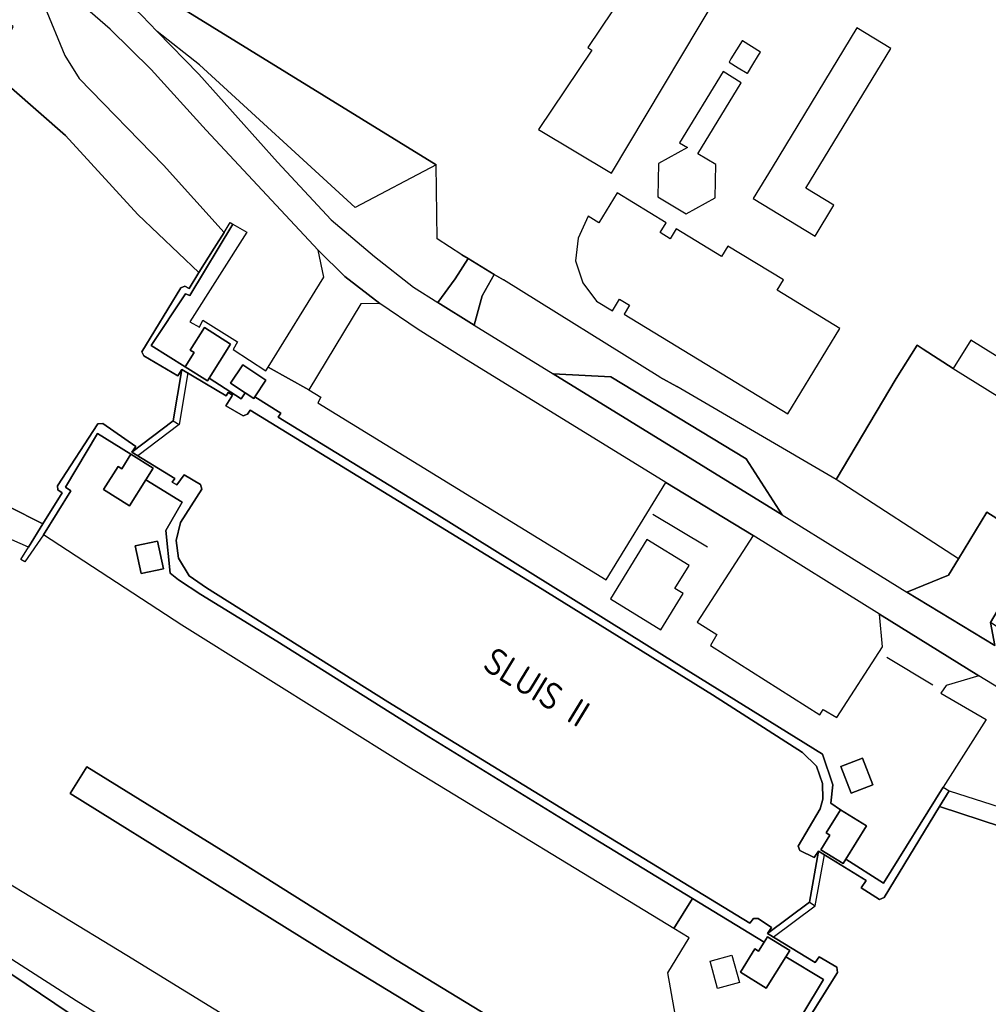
# Model space of a CAD drawing. Extents: x -26035517 to 31750492, y -9237385 to 8160032.
# Tile 88 of 256: x -13541516 to -13450696, y -1456498 to -1364206. Entities that reach past the tile are written whole.
import ezdxf

# ---------------------------------------------------------------- set-up
doc = ezdxf.new("R2010")
doc.units = 0
doc.linetypes.add('TAL-VLAK', pattern=[1000.1, 1000, -0.1])
doc.layers.add('B-70', color=5, linetype='CONTINUOUS')
doc.layers.add('T-25', color=7, linetype='CONTINUOUS')
doc.styles.get("Standard").update_dxf_attribs({"font": 'iso.shx'})

msp = doc.modelspace()

# ---------------------------------------------------------------- linework, layer by layer
at = {"layer": 'T-25', "color": 9}
for p, q in [((-13525571, -1390068, 8547), (-13521525, -1383370, 8487)), ((-13521525, -1383370, 8487), (-13525571, -1390068, 8547)), ((-13522355, -1384152, 8475), (-13521779, -1383229, 8463)), ((-13522355, -1384152, 8475), (-13521779, -1383229, 8463)), ((-13521779, -1383229, 8463), (-13521525, -1383370, 8487)), ((-13523274, -1385624, 7229), (-13522355, -1384152, 8475)), ((-13523274, -1385624, 7229), (-13522355, -1384152, 8475)), ((-13524706, -1387917, 5290), (-13523274, -1385624, 7229)), ((-13524706, -1387917, 5290), (-13523274, -1385624, 7229)), ((-13525631, -1389398, 8540), (-13524706, -1387917, 5290)), ((-13525631, -1389398, 8540), (-13524706, -1387917, 5290)), ((-13530069, -1395344, 8533), (-13526422, -1389346, 8540)), ((-13530069, -1395344, 8533), (-13526422, -1389346, 8540)), ((-13529178, -1394735, 8547), (-13525970, -1389906, 8547)), ((-13525970, -1389906, 8547), (-13529178, -1394735, 8547)), ((-13526422, -1389346, 8540), (-13526025, -1389173, 8540)), ((-13526422, -1389346, 8540), (-13526025, -1389173, 8540)), ((-13526025, -1389173, 8540), (-13525631, -1389398, 8540)), ((-13526025, -1389173, 8540), (-13525631, -1389398, 8540)), ((-13525970, -1389906, 8547), (-13525571, -1390068, 8547)), ((-13525571, -1390068, 8547), (-13525970, -1389906, 8547)), ((-13525520, -1395192, 8813), (-13524181, -1393067, 8787)), ((-13525520, -1395192, 8813), (-13524181, -1393067, 8787)), ((-13524181, -1393067, 8787), (-13521741, -1394605, 8693)), ((-13524181, -1393067, 8787), (-13521741, -1394605, 8693)), ((-13529868, -1395711, 8530), (-13530069, -1395344, 8533)), ((-13529868, -1395711, 8530), (-13530069, -1395344, 8533)), ((-13526002, -1396734, 8547), (-13529178, -1394735, 8547)), ((-13529178, -1394735, 8547), (-13526002, -1396734, 8547)), ((-13526002, -1396734, 8547), (-13525169, -1395413, 8813)), ((-13526002, -1396734, 8547), (-13525169, -1395413, 8813)), ((-13525169, -1395413, 8813), (-13525520, -1395192, 8813)), ((-13525169, -1395413, 8813), (-13525520, -1395192, 8813)), ((-13521741, -1394605, 8693), (-13523752, -1397796, 8550)), ((-13521741, -1394605, 8693), (-13523752, -1397796, 8550)), ((-13526700, -1397585, 8517), (-13529868, -1395711, 8530)), ((-13526700, -1397585, 8517), (-13529868, -1395711, 8530)), ((-13526312, -1396985, 8517), (-13527120, -1401805, 8509)), ((-13526312, -1396985, 8517), (-13526700, -1397585, 8517)), ((-13526312, -1396985, 8517), (-13526700, -1397585, 8517)), ((-13522161, -1399469, 8517), (-13526312, -1396985, 8517)), ((-13522161, -1399469, 8517), (-13526312, -1396985, 8517)), ((-13523913, -1398051, 8753), (-13526002, -1396734, 8547)), ((-13526002, -1396734, 8547), (-13523913, -1398051, 8753)), ((-13526002, -1396734, 8547), (-13526002, -1396734, 8547)), ((-13523913, -1398051, 8753), (-13526002, -1396734, 8547)), ((-13521737, -1398271, 8723), (-13520598, -1396557, 8723)), ((-13521737, -1398271, 8723), (-13520598, -1396557, 8723)), ((-13520598, -1396557, 8723), (-13518428, -1398000, 8723)), ((-13520598, -1396557, 8723), (-13518428, -1398000, 8723)), ((-13525759, -1397316, 8517), (-13526568, -1402142, 8509)), ((-13523752, -1397796, 8550), (-13523913, -1398051, 8753)), ((-13523913, -1398051, 8753), (-13523752, -1397796, 8550)), ((-13523752, -1397796, 8550), (-13523913, -1398051, 8753)), ((-13520740, -1399730, 8550), (-13523752, -1397796, 8550)), ((-13523752, -1397796, 8550), (-13520740, -1399730, 8550)), ((-13518428, -1398000, 8723), (-13519455, -1399547, 8553)), ((-13518428, -1398000, 8723), (-13519455, -1399547, 8553)), ((-13518428, -1398000, 8723), (-13518428, -1398000, 8723)), ((-13521983, -1399156, 8533), (-13522161, -1399469, 8517)), ((-13521983, -1399156, 8533), (-13522161, -1399469, 8517)), ((-13521562, -1399407, 8540), (-13521983, -1399156, 8533)), ((-13521562, -1399407, 8540), (-13521983, -1399156, 8533)), ((-13520373, -1399177, 8550), (-13521737, -1398271, 8723)), ((-13520373, -1399177, 8550), (-13521737, -1398271, 8723)), ((-13522189, -1400393, 8540), (-13521562, -1399407, 8540)), ((-13522189, -1400393, 8540), (-13521562, -1399407, 8540)), ((-13520373, -1399177, 8550), (-13520740, -1399730, 8550)), ((-13520740, -1399730, 8550), (-13520373, -1399177, 8550)), ((-13519566, -1399714, 8723), (-13520373, -1399177, 8550)), ((-13520373, -1399177, 8550), (-13519566, -1399714, 8723)), ((-13519566, -1399714, 8723), (-13520373, -1399177, 8550)), ((-13519455, -1399547, 8553), (-13519566, -1399714, 8723)), ((-13519566, -1399714, 8723), (-13519455, -1399547, 8553)), ((-13519455, -1399547, 8553), (-13519566, -1399714, 8723)), ((-13517039, -1401090, 8563), (-13519455, -1399547, 8553)), ((-13519455, -1399547, 8553), (-13517039, -1401090, 8563)), ((-13520576, -1401346, 8540), (-13522189, -1400393, 8540)), ((-13520576, -1401346, 8540), (-13522189, -1400393, 8540)), ((-13519898, -1400796, 8540), (-13520145, -1401189, 8540)), ((-13519898, -1400796, 8540), (-13520145, -1401189, 8540)), ((-13492945, -1417344, 8517), (-13519898, -1400796, 8540)), ((-13492945, -1417344, 8517), (-13519898, -1400796, 8540)), ((-13527120, -1401805, 8509), (-13530997, -1404743, 8493)), ((-13527120, -1401805, 8509), (-13526570, -1402141, 8509)), ((-13520145, -1401189, 8540), (-13520576, -1401346, 8540)), ((-13520145, -1401189, 8540), (-13520576, -1401346, 8540)), ((-13517268, -1401473, 8560), (-13517039, -1401090, 8563)), ((-13517039, -1401090, 8563), (-13517268, -1401473, 8560)), ((-13502421, -1410549, 8520), (-13517268, -1401473, 8560)), ((-13517268, -1401473, 8560), (-13502421, -1410549, 8520)), ((-13537975, -1407888, 8503), (-13534177, -1402084, 8507)), ((-13537975, -1407888, 8503), (-13534177, -1402084, 8507)), ((-13534177, -1402084, 8507), (-13533708, -1402048, 8490)), ((-13534177, -1402084, 8507), (-13533708, -1402048, 8490)), ((-13533708, -1402048, 8490), (-13530617, -1404212, 8493)), ((-13533708, -1402048, 8490), (-13530617, -1404212, 8493)), ((-13526570, -1402141, 8510), (-13530449, -1405080, 8494)), ((-13534224, -1402981, 8487), (-13537226, -1408035, 8537)), ((-13534224, -1402981, 8487), (-13537226, -1408035, 8537)), ((-13531086, -1404929, 8547), (-13534224, -1402981, 8487)), ((-13531086, -1404929, 8547), (-13534224, -1402981, 8487)), ((-13530617, -1404212, 8493), (-13530997, -1404743, 8493)), ((-13530617, -1404212, 8493), (-13530997, -1404743, 8493)), ((-13531953, -1406301, 8760), (-13531086, -1404929, 8547)), ((-13531953, -1406301, 8760), (-13531086, -1404929, 8547)), ((-13531086, -1404929, 8547), (-13528989, -1406253, 8730)), ((-13528989, -1406253, 8730), (-13531086, -1404929, 8547)), ((-13531086, -1404929, 8547), (-13528989, -1406253, 8730)), ((-13530997, -1404743, 8493), (-13526972, -1407220, 8493)), ((-13530997, -1404743, 8493), (-13526972, -1407220, 8493)), ((-13533653, -1408245, 8730), (-13532291, -1406088, 8760)), ((-13533653, -1408245, 8730), (-13532291, -1406088, 8760)), ((-13532291, -1406088, 8760), (-13531953, -1406301, 8760)), ((-13532291, -1406088, 8760), (-13531953, -1406301, 8760)), ((-13528989, -1406253, 8730), (-13529676, -1407340, 8557)), ((-13529676, -1407340, 8557), (-13528989, -1406253, 8730)), ((-13528989, -1406253, 8730), (-13529676, -1407340, 8557)), ((-13529676, -1407340, 8557), (-13531218, -1409782, 8730)), ((-13529676, -1407340, 8557), (-13531218, -1409782, 8730)), ((-13526287, -1409440, 8550), (-13529676, -1407340, 8557)), ((-13526287, -1409440, 8550), (-13529676, -1407340, 8557)), ((-13526972, -1407220, 8493), (-13527205, -1407563, 8493)), ((-13526972, -1407220, 8493), (-13527205, -1407563, 8493)), ((-13526792, -1407795, 8493), (-13526102, -1406865, 8493)), ((-13526792, -1407795, 8493), (-13526102, -1406865, 8493)), ((-13526102, -1406865, 8493), (-13524560, -1407781, 8493)), ((-13526102, -1406865, 8493), (-13524560, -1407781, 8493)), ((-13536728, -1408353, 8537), (-13539287, -1412481, 8513)), ((-13536728, -1408353, 8537), (-13539287, -1412481, 8513)), ((-13537929, -1408279, 8503), (-13537975, -1407888, 8503)), ((-13537929, -1408279, 8503), (-13537975, -1407888, 8503)), ((-13537530, -1408556, 8503), (-13537929, -1408279, 8503)), ((-13537530, -1408556, 8503), (-13537929, -1408279, 8503)), ((-13537226, -1408035, 8537), (-13536728, -1408353, 8537)), ((-13537226, -1408035, 8537), (-13536728, -1408353, 8537)), ((-13531218, -1409782, 8730), (-13533653, -1408245, 8730)), ((-13533653, -1408245, 8730), (-13533653, -1408245, 8730)), ((-13531218, -1409782, 8730), (-13533653, -1408245, 8730)), ((-13527205, -1407563, 8493), (-13526792, -1407795, 8493)), ((-13527205, -1407563, 8493), (-13526792, -1407795, 8493)), ((-13524430, -1408227, 8493), (-13526423, -1411342, 8520)), ((-13524430, -1408227, 8493), (-13526423, -1411342, 8520)), ((-13524560, -1407781, 8493), (-13524430, -1408227, 8493)), ((-13524560, -1407781, 8493), (-13524430, -1408227, 8493)), ((-13539335, -1411467, 5050), (-13537530, -1408556, 8503)), ((-13539335, -1411467, 5050), (-13537530, -1408556, 8503)), ((-13527798, -1412098, 8577), (-13526287, -1409440, 8550)), ((-13527798, -1412098, 8577), (-13526287, -1409440, 8550)), ((-13481043, -1423852, 8523), (-13502421, -1410549, 8520)), ((-13502421, -1410549, 8520), (-13481043, -1423852, 8523)), ((-13540690, -1413652, 7299), (-13539335, -1411467, 5050)), ((-13540690, -1413652, 7299), (-13539335, -1411467, 5050)), ((-13526423, -1411342, 8520), (-13526849, -1413018, 8537)), ((-13526423, -1411342, 8520), (-13526849, -1413018, 8537)), ((-13539287, -1412481, 8513), (-13541039, -1415024, 8520)), ((-13527417, -1416090, 8590), (-13527798, -1412098, 8577)), ((-13527417, -1416090, 8590), (-13527798, -1412098, 8577)), ((-13482705, -1412935, 12350), (-13486121, -1418502, 12350)), ((-13478752, -1415361, 12350), (-13482705, -1412935, 12350)), ((-13541411, -1414816, 8497), (-13540690, -1413652, 7299)), ((-13541411, -1414816, 8497), (-13540690, -1413652, 7299)), ((-13530690, -1413536, 8733), (-13528599, -1413085, 8733)), ((-13528599, -1413085, 8733), (-13530690, -1413536, 8733)), ((-13530690, -1413536, 8733), (-13528599, -1413085, 8733)), ((-13530134, -1416117, 8733), (-13530690, -1413536, 8733)), ((-13530690, -1413536, 8733), (-13530134, -1416117, 8733)), ((-13530134, -1416117, 8733), (-13530690, -1413536, 8733)), ((-13528599, -1413085, 8733), (-13528043, -1415666, 8733)), ((-13528599, -1413085, 8733), (-13528599, -1413085, 8733)), ((-13528043, -1415666, 8733), (-13528599, -1413085, 8733)), ((-13528599, -1413085, 8733), (-13528043, -1415666, 8733)), ((-13526849, -1413018, 8537), (-13526640, -1414672, 8537)), ((-13526849, -1413018, 8537), (-13526640, -1414672, 8537)), ((-13541039, -1415024, 8520), (-13541411, -1414816, 8497)), ((-13526640, -1414672, 8537), (-13525611, -1416320, 8537)), ((-13526640, -1414672, 8537), (-13525611, -1416320, 8537)), ((-13528043, -1415666, 8733), (-13530134, -1416117, 8733)), ((-13530134, -1416117, 8733), (-13528043, -1415666, 8733)), ((-13528043, -1415666, 8733), (-13530134, -1416117, 8733)), ((-13480082, -1417528, 12350), (-13478752, -1415361, 12350)), ((-13530134, -1416117, 8733), (-13530134, -1416117, 8733)), ((-13526638, -1416702, 8590), (-13527417, -1416090, 8590)), ((-13526638, -1416702, 8590), (-13527417, -1416090, 8590)), ((-13525611, -1416320, 8537), (-13524014, -1417456, 8537)), ((-13525611, -1416320, 8537), (-13524014, -1417456, 8537)), ((-13524517, -1418091, 8577), (-13526638, -1416702, 8590)), ((-13524517, -1418091, 8577), (-13526638, -1416702, 8590)), ((-13524014, -1417456, 8537), (-13507011, -1428136, 8520)), ((-13524014, -1417456, 8537), (-13507011, -1428136, 8520)), ((-13476569, -1427494, 8500), (-13492945, -1417344, 8517)), ((-13476569, -1427494, 8500), (-13492945, -1417344, 8517)), ((-13479307, -1418004, 12350), (-13480082, -1417528, 12350)), ((-13517408, -1422467, 8543), (-13524517, -1418091, 8577)), ((-13517408, -1422467, 8543), (-13524517, -1418091, 8577)), ((-13486121, -1418502, 12350), (-13486121, -1418502, 12350)), ((-13486121, -1418502, 12350), (-13481393, -1421403, 12350)), ((-13481393, -1421403, 12350), (-13479307, -1418004, 12350)), ((-13503164, -1431436, 8587), (-13517408, -1422467, 8543)), ((-13503164, -1431436, 8587), (-13517408, -1422467, 8543)), ((-13466238, -1433049, 8570), (-13481043, -1423852, 8523)), ((-13481043, -1423852, 8523), (-13466238, -1433049, 8570)), ((-13468113, -1432886, 8520), (-13476569, -1427494, 8500)), ((-13468113, -1432886, 8520), (-13476569, -1427494, 8500)), ((-13507011, -1428136, 8520), (-13489796, -1438672, 8507)), ((-13507011, -1428136, 8520), (-13489796, -1438672, 8507)), ((-13487718, -1440922, 8563), (-13503164, -1431436, 8587)), ((-13487718, -1440922, 8563), (-13503164, -1431436, 8587)), ((-13466807, -1434190, 8530), (-13468113, -1432886, 8520)), ((-13466807, -1434190, 8530), (-13468113, -1432886, 8520)), ((-13465267, -1435938, 8570), (-13466238, -1433049, 8570)), ((-13466238, -1433049, 8570), (-13465267, -1435938, 8570)), ((-13466236, -1435801, 8553), (-13466807, -1434190, 8530)), ((-13466236, -1435801, 8553), (-13466807, -1434190, 8530)), ((-13464516, -1434215, 8790), (-13462508, -1433429, 8790)), ((-13464516, -1434215, 8790), (-13462508, -1433429, 8790)), ((-13462508, -1433429, 8790), (-13464516, -1434215, 8790)), ((-13463542, -1436704, 8790), (-13464516, -1434215, 8790)), ((-13463542, -1436704, 8790), (-13464516, -1434215, 8790)), ((-13464516, -1434215, 8790), (-13463542, -1436704, 8790)), ((-13462508, -1433429, 8790), (-13461534, -1435917, 8810)), ((-13462508, -1433429, 8790), (-13462508, -1433429, 8790)), ((-13462508, -1433429, 8790), (-13461534, -1435917, 8810)), ((-13462508, -1433429, 8790), (-13462508, -1433429, 8790)), ((-13461534, -1435917, 8810), (-13462508, -1433429, 8790)), ((-13466223, -1437266, 8567), (-13466236, -1435801, 8553)), ((-13466223, -1437266, 8567), (-13466236, -1435801, 8553)), ((-13465456, -1437637, 8570), (-13465267, -1435938, 8570)), ((-13465267, -1435938, 8570), (-13465456, -1437637, 8570)), ((-13461534, -1435917, 8810), (-13463542, -1436704, 8790)), ((-13461534, -1435917, 8810), (-13463542, -1436704, 8790)), ((-13463542, -1436704, 8790), (-13461534, -1435917, 8810)), ((-13454915, -1436143, 8570), (-13460519, -1445153, 8553)), ((-13460519, -1445153, 8553), (-13454915, -1436143, 8570)), ((-13454377, -1436492, 8570), (-13455273, -1437960, 7800)), ((-13454377, -1436492, 8570), (-13455273, -1437960, 7800)), ((-13454915, -1436143, 8570), (-13454377, -1436492, 8570)), ((-13454377, -1436492, 8570), (-13454377, -1436492, 8570)), ((-13466460, -1438167, 8567), (-13466223, -1437266, 8567)), ((-13466460, -1438167, 8567), (-13466223, -1437266, 8567)), ((-13464555, -1438262, 8570), (-13465456, -1437637, 8570)), ((-13465456, -1437637, 8570), (-13464555, -1438262, 8570)), ((-13489796, -1438672, 8507), (-13473059, -1448889, 8547)), ((-13489796, -1438672, 8507), (-13473059, -1448889, 8547)), ((-13468523, -1441687, 8557), (-13466460, -1438167, 8567)), ((-13468523, -1441687, 8557), (-13466460, -1438167, 8567)), ((-13465901, -1440425, 8783), (-13464555, -1438262, 8570)), ((-13465901, -1440425, 8783), (-13464555, -1438262, 8570)), ((-13464555, -1438262, 8570), (-13465901, -1440425, 8783)), ((-13464555, -1438262, 8570), (-13462112, -1439781, 8783)), ((-13464555, -1438262, 8570), (-13464555, -1438262, 8570)), ((-13464555, -1438262, 8570), (-13462112, -1439781, 8783)), ((-13455273, -1437960, 7800), (-13460471, -1446482, 8563)), ((-13455273, -1437960, 7800), (-13460471, -1446482, 8563)), ((-13466400, -1442005, 8783), (-13465552, -1440642, 8783)), ((-13466400, -1442005, 8783), (-13465552, -1440642, 8783)), ((-13465552, -1440642, 8783), (-13466400, -1442005, 8783)), ((-13465552, -1440642, 8783), (-13465901, -1440425, 8783)), ((-13465552, -1440642, 8783), (-13465901, -1440425, 8783)), ((-13465901, -1440425, 8783), (-13465552, -1440642, 8783)), ((-13462112, -1439781, 8783), (-13464058, -1442909, 8547)), ((-13462112, -1439781, 8783), (-13464058, -1442909, 8547)), ((-13478424, -1446580, 8571), (-13487718, -1440922, 8563)), ((-13478424, -1446580, 8571), (-13487718, -1440922, 8563)), ((-13468360, -1442075, 8557), (-13468523, -1441687, 8557)), ((-13468360, -1442075, 8557), (-13468523, -1441687, 8557)), ((-13467031, -1442752, 8560), (-13468360, -1442075, 8557)), ((-13467031, -1442752, 8560), (-13468360, -1442075, 8557)), ((-13467476, -1446936, 8559), (-13466614, -1442141, 8560)), ((-13466614, -1442141, 8560), (-13467031, -1442752, 8560)), ((-13466614, -1442141, 8560), (-13467031, -1442752, 8560)), ((-13466927, -1447272, 8559), (-13466065, -1442478, 8560)), ((-13462159, -1444879, 8563), (-13466614, -1442141, 8560)), ((-13462159, -1444879, 8563), (-13466614, -1442141, 8560)), ((-13464306, -1443308, 8783), (-13466400, -1442005, 8783)), ((-13464306, -1443308, 8783), (-13466400, -1442005, 8783)), ((-13466400, -1442005, 8783), (-13464306, -1443308, 8783)), ((-13464058, -1442909, 8547), (-13464306, -1443308, 8783)), ((-13464058, -1442909, 8547), (-13464306, -1443308, 8783)), ((-13464306, -1443308, 8783), (-13464058, -1442909, 8547)), ((-13460519, -1445153, 8553), (-13464058, -1442909, 8547)), ((-13464058, -1442909, 8547), (-13460519, -1445153, 8553)), ((-13462609, -1445582, 8563), (-13462159, -1444879, 8563)), ((-13462609, -1445582, 8563), (-13462159, -1444879, 8563)), ((-13460886, -1446659, 8563), (-13462609, -1445582, 8563)), ((-13460886, -1446659, 8563), (-13462609, -1445582, 8563)), ((-13471722, -1450660, 8577), (-13478424, -1446580, 8571)), ((-13471722, -1450660, 8577), (-13478424, -1446580, 8571)), ((-13471411, -1449855, 8557), (-13467476, -1446936, 8559)), ((-13467476, -1446936, 8559), (-13466924, -1447273, 8559)), ((-13460471, -1446482, 8563), (-13460886, -1446659, 8563)), ((-13460471, -1446482, 8563), (-13460886, -1446659, 8563)), ((-13470857, -1450191, 8557), (-13466924, -1447273, 8559)), ((-13473059, -1448889, 8547), (-13472698, -1448451, 8550)), ((-13473059, -1448889, 8547), (-13472698, -1448451, 8550)), ((-13472698, -1448451, 8550), (-13472260, -1448470, 8553)), ((-13472698, -1448451, 8550), (-13472260, -1448470, 8553)), ((-13472260, -1448470, 8553), (-13471039, -1449296, 8557)), ((-13472260, -1448470, 8553), (-13471039, -1449296, 8557)), ((-13471039, -1449296, 8557), (-13471411, -1449855, 8557)), ((-13471039, -1449296, 8557), (-13471411, -1449855, 8557)), ((-13471411, -1449855, 8557), (-13466929, -1452573, 8563)), ((-13471411, -1449855, 8557), (-13466929, -1452573, 8563)), ((-13472256, -1451521, 8783), (-13471722, -1450660, 8577)), ((-13472256, -1451521, 8783), (-13471722, -1450660, 8577)), ((-13471722, -1450660, 8577), (-13471413, -1450162, 8783)), ((-13471722, -1450660, 8577), (-13471413, -1450162, 8783)), ((-13471413, -1450162, 8783), (-13471722, -1450660, 8577)), ((-13471413, -1450162, 8783), (-13469318, -1451461, 8790)), ((-13471413, -1450162, 8783), (-13469318, -1451461, 8790)), ((-13469318, -1451461, 8790), (-13471413, -1450162, 8783)), ((-13473946, -1453487, 8783), (-13472596, -1451310, 8783)), ((-13473946, -1453487, 8783), (-13472596, -1451310, 8783)), ((-13472596, -1451310, 8783), (-13472256, -1451521, 8783)), ((-13472596, -1451310, 8783), (-13472256, -1451521, 8783)), ((-13469318, -1451461, 8790), (-13469679, -1452043, 8577)), ((-13469318, -1451461, 8790), (-13469679, -1452043, 8577)), ((-13469679, -1452043, 8577), (-13469318, -1451461, 8790)), ((-13476785, -1452444, 8737), (-13474744, -1451880, 8740)), ((-13476785, -1452444, 8737), (-13474744, -1451880, 8740)), ((-13476077, -1455007, 8737), (-13476785, -1452444, 8737)), ((-13476077, -1455007, 8737), (-13476785, -1452444, 8737)), ((-13474744, -1451880, 8740), (-13474035, -1454443, 8737)), ((-13474744, -1451880, 8740), (-13474035, -1454443, 8737)), ((-13469679, -1452043, 8577), (-13471511, -1454997, 8790)), ((-13469679, -1452043, 8577), (-13471511, -1454997, 8790)), ((-13466161, -1454188, 8573), (-13469679, -1452043, 8577)), ((-13469679, -1452043, 8577), (-13469679, -1452043, 8577)), ((-13466161, -1454188, 8573), (-13469679, -1452043, 8577)), ((-13466929, -1452573, 8563), (-13466561, -1452035, 8567)), ((-13466929, -1452573, 8563), (-13466561, -1452035, 8567)), ((-13466561, -1452035, 8567), (-13464904, -1453025, 8570)), ((-13466561, -1452035, 8567), (-13464904, -1453025, 8570)), ((-13471511, -1454997, 8790), (-13473946, -1453487, 8783)), ((-13471511, -1454997, 8790), (-13473946, -1453487, 8783)), ((-13464835, -1453509, 8567), (-13470131, -1461928, 7823)), ((-13464835, -1453509, 8567), (-13470131, -1461928, 7823)), ((-13464904, -1453025, 8570), (-13464835, -1453509, 8567)), ((-13464904, -1453025, 8570), (-13464835, -1453509, 8567)), ((-13474035, -1454443, 8737), (-13476077, -1455007, 8737)), ((-13474035, -1454443, 8737), (-13476077, -1455007, 8737)), ((-13471870, -1463677, 8573), (-13466161, -1454188, 8573)), ((-13471870, -1463677, 8573), (-13466161, -1454188, 8573)), ((-13476077, -1455007, 8737), (-13476077, -1455007, 8737))]:
    msp.add_line(p, q, dxfattribs=at)
for points in [[(-13513534, -1385820, 8503), (-13524031, -1374576, 8550), (-13529189, -1368883, 8547), (-13533030, -1365092, 8543), (-13537985, -1360781, 8503), (-13543925, -1357106, 8443), (-13556081, -1349958, 8057), (-13574707, -1339186, 7507), (-13592148, -1329047, 7213), (-13611284, -1317816, 7197), (-13631285, -1306211, 7153), (-13650393, -1295003, 7083), (-13668532, -1284547, 6993), (-13680932, -1277518, 7033), (-13687878, -1273335, 7057), (-13693686, -1269758, 7103), (-13696604, -1267654, 7117), (-13698481, -1265595, 7083), (-13700341, -1262349, 7063), (-13701723, -1258304, 6843), (-13702869, -1251878, 6693), (-13702897, -1251701, 6694), (-13704067, -1244290, 6730), (-13705395, -1234331, 6693)], [(-13452678, -1356153, 8144), (-13437218, -1365057, 8380), (-13429581, -1369855, 8392), (-13434194, -1376711, 9520), (-13447959, -1396949, 8420), (-13452347, -1394235, 11233), (-13454004, -1396913, 8697), (-13456814, -1395099, 8700), (-13457372, -1394712, 8700), (-13459334, -1397825, 8663), (-13464971, -1407316, 8603), (-13479893, -1398581, 8603), (-13481490, -1397714, 8603), (-13496158, -1388598, 8520), (-13497021, -1388076, 8538), (-13499463, -1386598, 8590), (-13500069, -1386232, 8603), (-13502366, -1384735, 8717), (-13502481, -1377799, 8797), (-13526980, -1362723, 8790)], [(-13539175, -1362923, 8447), (-13537272, -1367563, 8447), (-13535930, -1369732, 8447), (-13528028, -1377855, 8423), (-13522355, -1384152, 8475), (-13523274, -1385624, 7229), (-13524706, -1387917, 5290), (-13530439, -1382477, 5220), (-13537229, -1375076, 5220), (-13542285, -1370611, 5220), (-13543615, -1367935, 5247), (-13542112, -1364833, 5673), (-13549290, -1360625, 5727)], [(-13322545, -1505040, 8597), (-13343348, -1492294, 8567), (-13366506, -1478074, 8547), (-13394336, -1460923, 8533), (-13420815, -1444500, 8520), (-13451585, -1425718, 8570), (-13460905, -1419937, 8570), (-13472741, -1412565, 8517), (-13480926, -1407572, 8533), (-13499864, -1395920, 8480), (-13504160, -1393258, 8480), (-13507733, -1390809, 8507), (-13511027, -1388288, 8500), (-13513534, -1385820, 8503), (-13524031, -1374576, 8550), (-13529189, -1368883, 8547), (-13533030, -1365092, 8543), (-13537985, -1360781, 8503)], [(-13530077, -1363801, 8573), (-13528612, -1365307, 8560), (-13524726, -1369305, 8527), (-13517330, -1377561, 8510), (-13512306, -1382951, 8483), (-13508262, -1386418, 8480), (-13504587, -1389274, 8490), (-13502312, -1390728, 8507), (-13498898, -1392830, 8507), (-13491495, -1397397, 8507), (-13470025, -1410606, 8533), (-13458345, -1417861, 8590), (-13450100, -1422877, 8610)], [(-13530077, -1363801, 8573), (-13528612, -1365307, 8560), (-13524726, -1369305, 8527), (-13517330, -1377561, 8510), (-13512306, -1382951, 8483), (-13508262, -1386418, 8480), (-13504587, -1389274, 8490), (-13502312, -1390728, 8507), (-13498898, -1392830, 8507), (-13491495, -1397397, 8507), (-13470025, -1410606, 8533), (-13458345, -1417861, 8590), (-13450100, -1422877, 8610)], [(-13502481, -1377799, 8797), (-13510062, -1381813, 8760), (-13524645, -1368434, 8593), (-13528612, -1365307, 8560)], [(-13542285, -1370611, 5220), (-13537229, -1375076, 5220), (-13530439, -1382477, 5220), (-13524706, -1387917, 5290), (-13525631, -1389398, 8540), (-13526025, -1389173, 8540), (-13526422, -1389346, 8540), (-13530069, -1395344, 8533), (-13529868, -1395711, 8530), (-13526700, -1397585, 8517), (-13526312, -1396985, 8517), (-13527120, -1401805, 8509), (-13530997, -1404743, 8493), (-13530617, -1404212, 8493), (-13533708, -1402048, 8490), (-13534177, -1402084, 8507), (-13537975, -1407888, 8503), (-13537929, -1408279, 8503), (-13537530, -1408556, 8503), (-13539335, -1411467, 5050), (-13542569, -1409825, 5153)], [(-13501702, -1478185, 5923), (-13502337, -1479063, 5923), (-13515516, -1471126, 5773), (-13532930, -1459989, 5637), (-13548905, -1449224, 5597), (-13560680, -1441818, 5587), (-13565418, -1437435, 5587), (-13571367, -1431602, 5587), (-13577922, -1423613, 5587), (-13583561, -1414508, 5587), (-13591507, -1399263, 5587), (-13600869, -1379367, 5587)], [(-13454377, -1436492, 8570), (-13455273, -1437960, 7800), (-13460471, -1446482, 8563), (-13460886, -1446659, 8563), (-13462609, -1445582, 8563), (-13462159, -1444879, 8563), (-13466614, -1442141, 8560), (-13467031, -1442752, 8560), (-13468360, -1442075, 8557), (-13468523, -1441687, 8557), (-13466460, -1438167, 8567), (-13466223, -1437266, 8567), (-13466236, -1435801, 8553), (-13466807, -1434190, 8530), (-13468113, -1432886, 8520), (-13476569, -1427494, 8500), (-13492945, -1417344, 8517), (-13519898, -1400796, 8540), (-13520145, -1401189, 8540), (-13520576, -1401346, 8540), (-13522189, -1400393, 8540), (-13521562, -1399407, 8540), (-13521983, -1399156, 8533), (-13522161, -1399469, 8517), (-13526312, -1396985, 8517), (-13526700, -1397585, 8517), (-13529868, -1395711, 8530), (-13530069, -1395344, 8533), (-13526422, -1389346, 8540), (-13526025, -1389173, 8540), (-13525631, -1389398, 8540), (-13524706, -1387917, 5290), (-13523274, -1385624, 7229), (-13522355, -1384152, 8475), (-13521779, -1383229, 8463)], [(-13526002, -1396734, 8547), (-13529178, -1394735, 8547), (-13525970, -1389906, 8547), (-13525571, -1390068, 8547), (-13521525, -1383370, 8487)], [(-13521779, -1383229, 8463), (-13521525, -1383370, 8487), (-13520204, -1384107, 8523), (-13525550, -1392528, 8543), (-13524657, -1393022, 8543), (-13524338, -1392375, 8537), (-13521083, -1394398, 8533), (-13521505, -1395120, 8527), (-13518424, -1397125, 8507), (-13518208, -1396776, 8507), (-13512986, -1388334, 8503), (-13513534, -1385820, 8503), (-13511027, -1388288, 8500), (-13507733, -1390809, 8507), (-13509522, -1390825, 8517), (-13514410, -1398893, 8513), (-13513271, -1399596, 8513), (-13513546, -1400111, 8513), (-13486539, -1416704, 8503), (-13480926, -1407572, 8533), (-13472741, -1412565, 8517), (-13477980, -1420690, 8480), (-13476142, -1421821, 8480), (-13476734, -1422861, 8480), (-13466504, -1429368, 8570), (-13466174, -1428877, 8570), (-13464887, -1429614, 8570), (-13460623, -1422978, 8570), (-13460905, -1419937, 8570), (-13451585, -1425718, 8570), (-13454636, -1426603, 8570), (-13455138, -1427330, 8570), (-13450904, -1429789, 8570), (-13454915, -1436143, 8570), (-13454377, -1436492, 8570)], [(-13500069, -1386232, 8603), (-13499463, -1386598, 8590), (-13497021, -1388076, 8538), (-13496158, -1388598, 8520)], [(-13499463, -1386598, 8590), (-13500675, -1388488, 8507), (-13502312, -1390728, 8507)], [(-13498898, -1392830, 8507), (-13498151, -1390083, 8507), (-13497021, -1388076, 8538)], [(-13480926, -1407572, 8533), (-13499864, -1395920, 8480), (-13504160, -1393258, 8480), (-13507733, -1390809, 8507)], [(-13521741, -1394605, 8693), (-13523752, -1397796, 8550), (-13523913, -1398051, 8753), (-13526002, -1396734, 8547), (-13525169, -1395413, 8813), (-13525520, -1395192, 8813), (-13524181, -1393067, 8787), (-13521741, -1394605, 8693)], [(-13530997, -1404743, 8493), (-13527120, -1401805, 8509), (-13526312, -1396985, 8517)], [(-13520598, -1396557, 8723), (-13518428, -1398000, 8723), (-13519455, -1399547, 8553), (-13519566, -1399714, 8723), (-13520373, -1399177, 8550), (-13521737, -1398271, 8723), (-13520598, -1396557, 8723)], [(-13518208, -1396776, 8507), (-13514410, -1398893, 8513)], [(-13520373, -1399177, 8550), (-13520740, -1399730, 8550), (-13523752, -1397796, 8550)], [(-13470025, -1410606, 8533), (-13473411, -1405370, 8533), (-13486083, -1397675, 8533), (-13491495, -1397397, 8507)], [(-13481490, -1397714, 8603), (-13479893, -1398581, 8603)], [(-13464555, -1438262, 8570), (-13465456, -1437637, 8570), (-13465267, -1435938, 8570), (-13466238, -1433049, 8570), (-13481043, -1423852, 8523), (-13502421, -1410549, 8520), (-13517268, -1401473, 8560), (-13517039, -1401090, 8563), (-13519455, -1399547, 8553)], [(-13541411, -1414816, 8497), (-13540690, -1413652, 7299), (-13539335, -1411467, 5050), (-13537530, -1408556, 8503), (-13537929, -1408279, 8503), (-13537975, -1407888, 8503), (-13534177, -1402084, 8507), (-13533708, -1402048, 8490), (-13530617, -1404212, 8493), (-13530997, -1404743, 8493), (-13526972, -1407220, 8493), (-13527205, -1407563, 8493), (-13526792, -1407795, 8493), (-13526102, -1406865, 8493), (-13524560, -1407781, 8493), (-13524430, -1408227, 8493), (-13526423, -1411342, 8520), (-13526849, -1413018, 8537), (-13526640, -1414672, 8537), (-13525611, -1416320, 8537), (-13524014, -1417456, 8537), (-13507011, -1428136, 8520), (-13489796, -1438672, 8507), (-13473059, -1448889, 8547), (-13472698, -1448451, 8550), (-13472260, -1448470, 8553), (-13471039, -1449296, 8557), (-13471411, -1449855, 8557), (-13466929, -1452573, 8563), (-13466561, -1452035, 8567), (-13464904, -1453025, 8570), (-13464835, -1453509, 8567), (-13470131, -1461928, 7823)], [(-13471870, -1463677, 8573), (-13466161, -1454188, 8573), (-13469679, -1452043, 8577), (-13469318, -1451461, 8790), (-13471413, -1450162, 8783), (-13471722, -1450660, 8577), (-13478424, -1446580, 8571), (-13487718, -1440922, 8563), (-13503164, -1431436, 8587), (-13517408, -1422467, 8543), (-13524517, -1418091, 8577), (-13526638, -1416702, 8590), (-13527417, -1416090, 8590), (-13527798, -1412098, 8577), (-13526287, -1409440, 8550), (-13529676, -1407340, 8557), (-13528989, -1406253, 8730), (-13531086, -1404929, 8547), (-13534224, -1402981, 8487), (-13537226, -1408035, 8537), (-13536728, -1408353, 8537), (-13539287, -1412481, 8513), (-13541039, -1415024, 8520), (-13541411, -1414816, 8497), (-13540690, -1413652, 7299), (-13539335, -1411467, 5050), (-13537530, -1408556, 8503), (-13537929, -1408279, 8503), (-13537975, -1407888, 8503), (-13534177, -1402084, 8507), (-13533708, -1402048, 8490), (-13530617, -1404212, 8493), (-13530997, -1404743, 8493), (-13526972, -1407220, 8493), (-13527205, -1407563, 8493), (-13526792, -1407795, 8493), (-13526102, -1406865, 8493), (-13524560, -1407781, 8493), (-13524430, -1408227, 8493), (-13526423, -1411342, 8520), (-13526849, -1413018, 8537), (-13526640, -1414672, 8537), (-13525611, -1416320, 8537), (-13524014, -1417456, 8537), (-13507011, -1428136, 8520), (-13489796, -1438672, 8507), (-13473059, -1448889, 8547), (-13472698, -1448451, 8550), (-13472260, -1448470, 8553), (-13471039, -1449296, 8557), (-13471411, -1449855, 8557), (-13466929, -1452573, 8563), (-13466561, -1452035, 8567), (-13464904, -1453025, 8570), (-13464835, -1453509, 8567), (-13470131, -1461928, 7823)], [(-13531086, -1404929, 8547), (-13534224, -1402981, 8487), (-13537226, -1408035, 8537), (-13536728, -1408353, 8537), (-13539287, -1412481, 8513)], [(-13528989, -1406253, 8730), (-13529676, -1407340, 8557), (-13531218, -1409782, 8730), (-13533653, -1408245, 8730), (-13532291, -1406088, 8760), (-13531953, -1406301, 8760), (-13531086, -1404929, 8547), (-13528989, -1406253, 8730)], [(-13471722, -1450660, 8577), (-13478424, -1446580, 8571), (-13487718, -1440922, 8563), (-13503164, -1431436, 8587), (-13517408, -1422467, 8543), (-13524517, -1418091, 8577), (-13526638, -1416702, 8590), (-13527417, -1416090, 8590), (-13527798, -1412098, 8577), (-13526287, -1409440, 8550), (-13529676, -1407340, 8557)], [(-13542569, -1409825, 5153), (-13539335, -1411467, 5050), (-13540690, -1413652, 7299), (-13540690, -1413652, 7299), (-13544637, -1411919, 8027)], [(-13542569, -1409825, 5153), (-13539335, -1411467, 5050), (-13540690, -1413652, 7299), (-13540690, -1413652, 7299), (-13544637, -1411919, 8027)], [(-13477024, -1413646, 8607), (-13482149, -1410574, 8607)], [(-13450100, -1422877, 8610), (-13450489, -1420710, 8613), (-13446150, -1413342, 8700), (-13450830, -1410366, 8700), (-13453503, -1414735, 8627), (-13454422, -1416287, 8627), (-13458345, -1417861, 8590)], [(-13477924, -1469389, 8827), (-13480743, -1453535, 8617), (-13478735, -1450259, 8567), (-13480183, -1449378, 8561), (-13505044, -1434259, 8453), (-13526312, -1420966, 8507), (-13539287, -1412481, 8513), (-13541039, -1415024, 8520), (-13541411, -1414816, 8497)], [(-13460905, -1419937, 8570), (-13472741, -1412565, 8517)], [(-13528599, -1413085, 8733), (-13528043, -1415666, 8733), (-13530134, -1416117, 8733), (-13530690, -1413536, 8733), (-13528599, -1413085, 8733)], [(-13455901, -1426574, 8607), (-13460202, -1423997, 8607)], [(-13150240, -1607040, 8077), (-13153154, -1609089, 8290), (-13157232, -1610739, 8417), (-13160187, -1610659, 8463), (-13163820, -1609691, 8520), (-13167366, -1607801, 8640), (-13186186, -1596321, 8640), (-13220280, -1575072, 8607), (-13249905, -1556891, 8567), (-13258730, -1551153, 8580), (-13264849, -1546619, 8567), (-13273372, -1539932, 8530), (-13285838, -1529793, 8590), (-13293041, -1524008, 8583), (-13299877, -1519129, 8580), (-13307480, -1514168, 8603), (-13322545, -1505040, 8597), (-13343348, -1492294, 8567), (-13366506, -1478074, 8547), (-13394336, -1460923, 8533), (-13420815, -1444500, 8520), (-13451585, -1425718, 8570)], [(-13462508, -1433429, 8790), (-13461534, -1435917, 8810), (-13463542, -1436704, 8790), (-13464516, -1434215, 8790), (-13462508, -1433429, 8790)], [(-13477924, -1469389, 8827), (-13486718, -1464199, 8763), (-13506286, -1452311, 8757), (-13521546, -1442701, 8723), (-13535215, -1434250, 8727), (-13536784, -1436748, 8727), (-13512471, -1451876, 8753), (-13491490, -1464615, 8797), (-13482191, -1470184, 8810), (-13479206, -1472986, 8847), (-13476720, -1476347, 8820), (-13477924, -1469389, 8827)], [(-13454915, -1436143, 8570), (-13460519, -1445153, 8553), (-13464058, -1442909, 8547)], [(-13450236, -1480618, 7823), (-13460621, -1470731, 7823), (-13470131, -1461928, 7823), (-13464835, -1453509, 8567), (-13464904, -1453025, 8570), (-13466561, -1452035, 8567), (-13466929, -1452573, 8563), (-13471411, -1449855, 8557), (-13467476, -1446936, 8559), (-13466614, -1442141, 8560), (-13462159, -1444879, 8563), (-13462609, -1445582, 8563), (-13460886, -1446659, 8563), (-13460471, -1446482, 8563), (-13455273, -1437960, 7800), (-13439742, -1443060, 7800)], [(-13462112, -1439781, 8783), (-13464058, -1442909, 8547), (-13464306, -1443308, 8783), (-13466400, -1442005, 8783), (-13465552, -1440642, 8783), (-13465901, -1440425, 8783), (-13464555, -1438262, 8570), (-13462112, -1439781, 8783)], [(-13471411, -1449855, 8557), (-13467476, -1446936, 8559), (-13466614, -1442141, 8560)], [(-13545059, -1443650, 8530), (-13531485, -1451905, 8570), (-13515103, -1461950, 8570), (-13500316, -1471180, 8570), (-13489378, -1478867, 8570), (-13491267, -1484494, 5971), (-13494682, -1481701, 5997), (-13500368, -1477768, 5950), (-13506782, -1474118, 5653), (-13521232, -1465464, 5487), (-13536230, -1456187, 5490), (-13547866, -1448707, 5583)], [(-13545059, -1443650, 8530), (-13531485, -1451905, 8570), (-13515103, -1461950, 8570)], [(-13477924, -1469389, 8827), (-13480743, -1453535, 8617), (-13478735, -1450259, 8567), (-13480183, -1449378, 8561), (-13478424, -1446580, 8571), (-13471722, -1450660, 8577), (-13472256, -1451521, 8783), (-13472596, -1451310, 8783), (-13473946, -1453487, 8783), (-13471511, -1454997, 8790), (-13469679, -1452043, 8577), (-13466161, -1454188, 8573), (-13471870, -1463677, 8573)], [(-13480183, -1449378, 8561), (-13478424, -1446580, 8571)], [(-13521232, -1465464, 5487), (-13536230, -1456187, 5490), (-13547866, -1448707, 5583)], [(-13548905, -1449224, 5597), (-13532930, -1459989, 5637)], [(-13469318, -1451461, 8790), (-13469679, -1452043, 8577), (-13471511, -1454997, 8790), (-13473946, -1453487, 8783), (-13472596, -1451310, 8783), (-13472256, -1451521, 8783), (-13471722, -1450660, 8577), (-13471413, -1450162, 8783), (-13469318, -1451461, 8790)], [(-13474744, -1451880, 8740), (-13474035, -1454443, 8737), (-13476077, -1455007, 8737), (-13476785, -1452444, 8737), (-13474744, -1451880, 8740)], [(-13471368, -1463894, 8573), (-13471870, -1463677, 8573), (-13466161, -1454188, 8573), (-13469679, -1452043, 8577)]]:
    msp.add_polyline3d(points, dxfattribs=at)
for points in [[(-13502481, -1377799, 8797), (-13510062, -1381813, 8760), (-13524645, -1368434, 8593), (-13528612, -1365307, 8560), (-13530077, -1363801, 8573), (-13533882, -1360199, 8577), (-13537855, -1357272, 8503), (-13538127, -1357094, 8489), (-13536072, -1354413, 8550), (-13531216, -1357421, 8811), (-13532188, -1358989, 8810), (-13530397, -1360228, 8790), (-13526980, -1362723, 8790), (-13502481, -1377799, 8797)], [(-13474542, -1359362, 11003), (-13478098, -1357238, 11023), (-13480818, -1361783, 11030), (-13483619, -1359908, 10450), (-13488243, -1366815, 10490), (-13487876, -1367061, 10510), (-13492865, -1374514, 10713), (-13486032, -1378596, 10823), (-13474542, -1359362, 11003)], [(-13459845, -1366908, 8817), (-13463011, -1364983, 10747), (-13470965, -1378067, 11007), (-13472733, -1380976, 11113), (-13466946, -1384493, 11113), (-13465178, -1381585, 10967), (-13467798, -1379992, 10963), (-13459845, -1366908, 8817)], [(-13479011, -1382410, 11007), (-13476301, -1380917, 11037), (-13476242, -1377779, 11040), (-13477940, -1376790, 11030), (-13473858, -1370120, 10733), (-13475566, -1369075, 10657), (-13479648, -1375744, 10660), (-13478893, -1376182, 10667), (-13481631, -1377676, 11007), (-13481691, -1380815, 11007), (-13479011, -1382410, 11007)], [(-13469503, -1401157, 12887), (-13464624, -1393155, 12700), (-13470503, -1389571, 12703), (-13469910, -1388598, 11910), (-13475122, -1385420, 11907), (-13475715, -1386393, 12780), (-13479965, -1383801, 12783), (-13480535, -1384736, 12770), (-13481468, -1384167, 11697), (-13480898, -1383232, 11697), (-13485494, -1380430, 11697), (-13487208, -1383241, 11693), (-13488200, -1382636, 11690), (-13489164, -1384692, 11690), (-13489387, -1386816, 11693), (-13488713, -1388857, 11710), (-13487447, -1390588, 11763), (-13485943, -1391505, 11777), (-13485273, -1390407, 11793), (-13484340, -1390977, 11797), (-13484844, -1391803, 11797), (-13469503, -1401157, 12887)], [(-13454377, -1436492, 8570), (-13455273, -1437960, 7800), (-13460471, -1446482, 8563), (-13460886, -1446659, 8563), (-13462609, -1445582, 8563), (-13462159, -1444879, 8563), (-13466614, -1442141, 8560), (-13467031, -1442752, 8560), (-13468360, -1442075, 8557), (-13468523, -1441687, 8557), (-13466460, -1438167, 8567), (-13466223, -1437266, 8567), (-13466236, -1435801, 8553), (-13466807, -1434190, 8530), (-13468113, -1432886, 8520), (-13476569, -1427494, 8500), (-13492945, -1417344, 8517), (-13519898, -1400796, 8540), (-13520145, -1401189, 8540), (-13520576, -1401346, 8540), (-13522189, -1400393, 8540), (-13521562, -1399407, 8540), (-13521983, -1399156, 8533), (-13522161, -1399469, 8517), (-13526312, -1396985, 8517), (-13526700, -1397585, 8517), (-13529868, -1395711, 8530), (-13530069, -1395344, 8533), (-13526422, -1389346, 8540), (-13526025, -1389173, 8540), (-13525631, -1389398, 8540), (-13524706, -1387917, 5290), (-13523274, -1385624, 7229), (-13522355, -1384152, 8475), (-13521779, -1383229, 8463), (-13521525, -1383370, 8487), (-13525571, -1390068, 8547), (-13525970, -1389906, 8547), (-13529178, -1394735, 8547), (-13526002, -1396734, 8547), (-13523913, -1398051, 8753), (-13523752, -1397796, 8550), (-13520740, -1399730, 8550), (-13520373, -1399177, 8550), (-13519566, -1399714, 8723), (-13519455, -1399547, 8553), (-13517039, -1401090, 8563), (-13517268, -1401473, 8560), (-13502421, -1410549, 8520), (-13481043, -1423852, 8523), (-13466238, -1433049, 8570), (-13465267, -1435938, 8570), (-13465456, -1437637, 8570), (-13464555, -1438262, 8570), (-13465901, -1440425, 8783), (-13465552, -1440642, 8783), (-13466400, -1442005, 8783), (-13464306, -1443308, 8783), (-13464058, -1442909, 8547), (-13460519, -1445153, 8553), (-13454915, -1436143, 8570), (-13454377, -1436492, 8570)], [(-13521525, -1383370, 8487), (-13520204, -1384107, 8523), (-13525550, -1392528, 8543), (-13524657, -1393022, 8543), (-13524338, -1392375, 8537), (-13521083, -1394398, 8533), (-13521505, -1395120, 8527), (-13518424, -1397125, 8507), (-13518208, -1396776, 8507), (-13514410, -1398893, 8513), (-13513271, -1399596, 8513), (-13513546, -1400111, 8513), (-13486539, -1416704, 8503), (-13480926, -1407572, 8533), (-13472741, -1412565, 8517), (-13477980, -1420690, 8480), (-13476142, -1421821, 8480), (-13476734, -1422861, 8480), (-13466504, -1429368, 8570), (-13466174, -1428877, 8570), (-13464887, -1429614, 8570), (-13460623, -1422978, 8570), (-13460905, -1419937, 8570), (-13451585, -1425718, 8570), (-13454636, -1426603, 8570), (-13455138, -1427330, 8570), (-13450904, -1429789, 8570), (-13454915, -1436143, 8570), (-13460519, -1445153, 8553), (-13464058, -1442909, 8547), (-13462112, -1439781, 8783), (-13464555, -1438262, 8570), (-13465456, -1437637, 8570), (-13465267, -1435938, 8570), (-13466238, -1433049, 8570), (-13481043, -1423852, 8523), (-13502421, -1410549, 8520), (-13517268, -1401473, 8560), (-13517039, -1401090, 8563), (-13519455, -1399547, 8553), (-13518428, -1398000, 8723), (-13520598, -1396557, 8723), (-13521737, -1398271, 8723), (-13520373, -1399177, 8550), (-13520740, -1399730, 8550), (-13523752, -1397796, 8550), (-13521741, -1394605, 8693), (-13524181, -1393067, 8787), (-13525520, -1395192, 8813), (-13525169, -1395413, 8813), (-13526002, -1396734, 8547), (-13529178, -1394735, 8547), (-13525970, -1389906, 8547), (-13525571, -1390068, 8547), (-13521525, -1383370, 8487)], [(-13507733, -1390809, 8507), (-13509522, -1390825, 8517), (-13514410, -1398893, 8513), (-13518208, -1396776, 8507), (-13512986, -1388334, 8503), (-13513534, -1385820, 8503), (-13511027, -1388288, 8500), (-13507733, -1390809, 8507)], [(-13498898, -1392830, 8507), (-13502312, -1390728, 8507), (-13500675, -1388488, 8507), (-13499463, -1386598, 8590), (-13497021, -1388076, 8538), (-13498151, -1390083, 8507), (-13498898, -1392830, 8507)], [(-13526002, -1396734, 8547), (-13525169, -1395413, 8813), (-13525520, -1395192, 8813), (-13524181, -1393067, 8787), (-13521741, -1394605, 8693), (-13523752, -1397796, 8550), (-13523913, -1398051, 8753), (-13526002, -1396734, 8547)], [(-13453503, -1414735, 8627), (-13464971, -1407316, 8603), (-13459334, -1397825, 8663), (-13457372, -1394712, 8700), (-13456814, -1395099, 8700), (-13454004, -1396913, 8697), (-13449615, -1399627, 11293), (-13447959, -1396949, 8420), (-13443463, -1399865, 8420), (-13438719, -1402697, 8737), (-13443283, -1410138, 12187), (-13432014, -1417049, 12187), (-13431716, -1416563, 8897), (-13431109, -1416906, 8897), (-13437095, -1426096, 8573), (-13440075, -1427468, 8535), (-13450489, -1420710, 8613), (-13446150, -1413342, 8700), (-13450830, -1410366, 8700), (-13453503, -1414735, 8627)], [(-13530997, -1404743, 8493), (-13527120, -1401805, 8509), (-13526312, -1396985, 8517), (-13522161, -1399469, 8517), (-13521983, -1399156, 8533), (-13521562, -1399407, 8540), (-13522189, -1400393, 8540), (-13520576, -1401346, 8540), (-13520145, -1401189, 8540), (-13519898, -1400796, 8540), (-13492945, -1417344, 8517), (-13476569, -1427494, 8500), (-13468113, -1432886, 8520), (-13466807, -1434190, 8530), (-13466236, -1435801, 8553), (-13466223, -1437266, 8567), (-13466460, -1438167, 8567), (-13468523, -1441687, 8557), (-13468360, -1442075, 8557), (-13467031, -1442752, 8560), (-13466614, -1442141, 8560), (-13467476, -1446936, 8559), (-13471411, -1449855, 8557), (-13471039, -1449296, 8557), (-13472260, -1448470, 8553), (-13472698, -1448451, 8550), (-13473059, -1448889, 8547), (-13489796, -1438672, 8507), (-13507011, -1428136, 8520), (-13524014, -1417456, 8537), (-13525611, -1416320, 8537), (-13526640, -1414672, 8537), (-13526849, -1413018, 8537), (-13526423, -1411342, 8520), (-13524430, -1408227, 8493), (-13524560, -1407781, 8493), (-13526102, -1406865, 8493), (-13526792, -1407795, 8493), (-13527205, -1407563, 8493), (-13526972, -1407220, 8493), (-13530997, -1404743, 8493)], [(-13518428, -1398000, 8723), (-13519455, -1399547, 8553), (-13519566, -1399714, 8723), (-13520373, -1399177, 8550), (-13521737, -1398271, 8723), (-13520598, -1396557, 8723), (-13518428, -1398000, 8723)], [(-13491495, -1397397, 8507), (-13486083, -1397675, 8533), (-13473411, -1405370, 8533), (-13470025, -1410606, 8533), (-13491495, -1397397, 8507)], [(-13539287, -1412481, 8513), (-13536728, -1408353, 8537), (-13537226, -1408035, 8537), (-13534224, -1402981, 8487), (-13531086, -1404929, 8547), (-13531953, -1406301, 8760), (-13532291, -1406088, 8760), (-13533653, -1408245, 8730), (-13531218, -1409782, 8730), (-13529676, -1407340, 8557), (-13526287, -1409440, 8550), (-13527798, -1412098, 8577), (-13527417, -1416090, 8590), (-13526638, -1416702, 8590), (-13524517, -1418091, 8577), (-13517408, -1422467, 8543), (-13503164, -1431436, 8587), (-13487718, -1440922, 8563), (-13478424, -1446580, 8571), (-13480183, -1449378, 8561), (-13505044, -1434259, 8453), (-13526312, -1420966, 8507), (-13539287, -1412481, 8513)], [(-13533653, -1408245, 8730), (-13532291, -1406088, 8760), (-13531953, -1406301, 8760), (-13531086, -1404929, 8547), (-13528989, -1406253, 8730), (-13529676, -1407340, 8557), (-13531218, -1409782, 8730), (-13533653, -1408245, 8730)], [(-13458345, -1417861, 8590), (-13454422, -1416287, 8627), (-13453503, -1414735, 8627), (-13450830, -1410366, 8700), (-13446150, -1413342, 8700), (-13450489, -1420710, 8613), (-13450100, -1422877, 8610), (-13458345, -1417861, 8590)], [(-13486121, -1418502, 12350), (-13481393, -1421403, 12350), (-13479307, -1418004, 12350), (-13480082, -1417528, 12350), (-13478752, -1415361, 12350), (-13482705, -1412935, 12350), (-13486121, -1418502, 12350)], [(-13528599, -1413085, 8733), (-13530690, -1413536, 8733), (-13530134, -1416117, 8733), (-13528043, -1415666, 8733), (-13528599, -1413085, 8733)], [(-13530134, -1416117, 8733), (-13530690, -1413536, 8733), (-13528599, -1413085, 8733), (-13528043, -1415666, 8733), (-13530134, -1416117, 8733)], [(-13462508, -1433429, 8790), (-13461534, -1435917, 8810), (-13463542, -1436704, 8790), (-13464516, -1434215, 8790), (-13462508, -1433429, 8790)], [(-13462508, -1433429, 8790), (-13464516, -1434215, 8790), (-13463542, -1436704, 8790), (-13461534, -1435917, 8810), (-13462508, -1433429, 8790)], [(-13476720, -1476347, 8820), (-13479206, -1472986, 8847), (-13482191, -1470184, 8810), (-13491490, -1464615, 8797), (-13512471, -1451876, 8753), (-13536784, -1436748, 8727), (-13535215, -1434250, 8727), (-13521546, -1442701, 8723), (-13506286, -1452311, 8757), (-13486718, -1464199, 8763), (-13477924, -1469389, 8827), (-13476720, -1476347, 8820)], [(-13454377, -1436492, 8570), (-13444805, -1439539, 8443), (-13439079, -1441701, 8409), (-13435282, -1443135, 8387), (-13425503, -1447879, 8320), (-13415699, -1454041, 8343), (-13403936, -1460948, 8370), (-13385513, -1472074, 8390), (-13368551, -1482592, 8350), (-13363983, -1486267, 8400), (-13363884, -1486706, 7800), (-13385864, -1473678, 7800), (-13412298, -1457358, 7800), (-13422252, -1451483, 7800), (-13430890, -1446793, 7800), (-13439742, -1443060, 7800), (-13455273, -1437960, 7800), (-13454377, -1436492, 8570)], [(-13464555, -1438262, 8570), (-13462112, -1439781, 8783), (-13464058, -1442909, 8547), (-13464306, -1443308, 8783), (-13466400, -1442005, 8783), (-13465552, -1440642, 8783), (-13465901, -1440425, 8783), (-13464555, -1438262, 8570)], [(-13469679, -1452043, 8577), (-13471511, -1454997, 8790), (-13473946, -1453487, 8783), (-13472596, -1451310, 8783), (-13472256, -1451521, 8783), (-13471722, -1450660, 8577), (-13471413, -1450162, 8783), (-13469318, -1451461, 8790), (-13469679, -1452043, 8577)], [(-13476077, -1455007, 8737), (-13476785, -1452444, 8737), (-13474744, -1451880, 8740), (-13474035, -1454443, 8737), (-13476077, -1455007, 8737)]]:
    msp.add_polyline3d(points, close=True, dxfattribs=at)
at = {"layer": 'T-25', "color": 9, "linetype": 'TAL-VLAK'}
msp.add_polyline3d([(-13475008, -1368182, 10640), (-13473284, -1369242, 10647), (-13472050, -1367236, 10673), (-13473775, -1366176, 10640), (-13475008, -1368182, 10640)], close=True, dxfattribs=at)

# ---------------------------------------------------------------- texts
at = {"layer": 'B-70'}
msp.add_text('SLUIS II', height=2500, rotation=328.56116, dxfattribs=at).set_placement((-13498267, -1425025, 6934))

doc.saveas('drawing.dxf')
